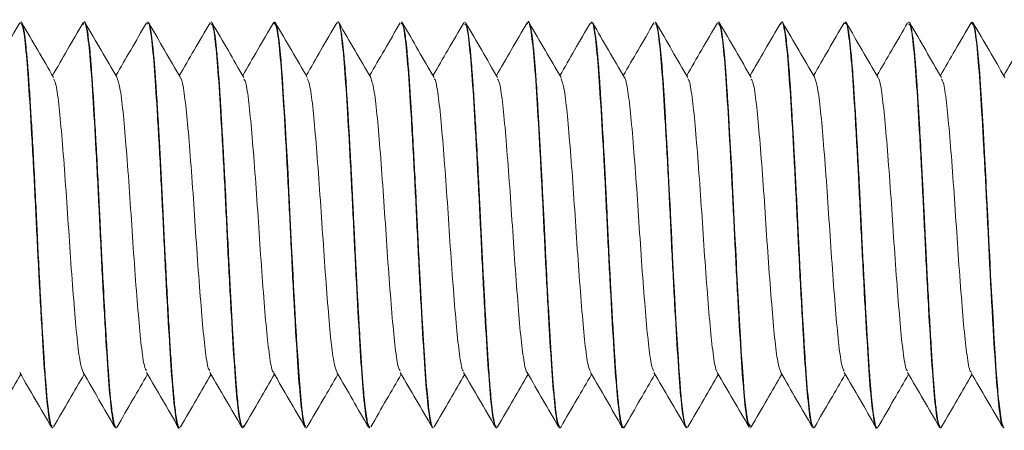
# Model space of a CAD drawing. Header units: millimetres. Extents: x 12 to 167, y -110 to -94.
# Tile 3 of 6: x 51 to 70, y -106 to -98. Entities that reach past the tile are written whole.
import ezdxf

# ---------------------------------------------------------------- set-up
doc = ezdxf.new("R2010")
doc.units = ezdxf.units.MM

msp = doc.modelspace()

# ---------------------------------------------------------------- linework, layer by layer
at = {"color": 7, "linetype": 'Continuous', "lineweight": 15}
for p, q in [((51.037, -97.798), (51.027, -97.798)), ((52.287, -97.798), (52.277, -97.798)), ((53.537, -97.798), (53.527, -97.798)), ((54.787, -97.798), (54.777, -97.798)), ((56.011, -97.832), (56.019, -97.802)), ((56.037, -97.798), (56.027, -97.798)), ((57.287, -97.798), (57.277, -97.798)), ((58.537, -97.798), (58.527, -97.798)), ((59.787, -97.798), (59.777, -97.798)), ((61.037, -97.798), (61.027, -97.798)), ((62.287, -97.798), (62.277, -97.798)), ((63.537, -97.798), (63.527, -97.798)), ((64.787, -97.798), (64.777, -97.798)), ((66.037, -97.798), (66.027, -97.798)), ((67.287, -97.798), (67.277, -97.798)), ((68.537, -97.798), (68.527, -97.798)), ((69.761, -97.83), (69.768, -97.802)), ((69.787, -97.798), (69.777, -97.798)), ((55.43, -105.751), (55.417, -105.797)), ((51.652, -105.798), (51.662, -105.798)), ((52.902, -105.798), (52.912, -105.798)), ((54.152, -105.798), (54.162, -105.798)), ((54.18, -105.776), (54.175, -105.789)), ((55.402, -105.798), (55.412, -105.798)), ((56.652, -105.798), (56.662, -105.798)), ((56.68, -105.777), (56.671, -105.794)), ((57.902, -105.798), (57.912, -105.798)), ((59.152, -105.798), (59.162, -105.798)), ((60.402, -105.798), (60.412, -105.798)), ((60.43, -105.773), (60.419, -105.796)), ((61.652, -105.798), (61.662, -105.798)), ((61.68, -105.779), (61.666, -105.797)), ((62.902, -105.798), (62.912, -105.798)), ((64.152, -105.798), (64.162, -105.798)), ((64.18, -105.778), (64.173, -105.792)), ((65.402, -105.798), (65.412, -105.798)), ((65.43, -105.779), (65.427, -105.787)), ((66.652, -105.798), (66.662, -105.798)), ((66.68, -105.779), (66.671, -105.794)), ((67.902, -105.798), (67.912, -105.798)), ((69.152, -105.798), (69.162, -105.798)), ((70.402, -105.798), (70.412, -105.798))]:
    msp.add_line(p, q, dxfattribs=at)
at = {"color": 7, "linetype": 'Continuous', "lineweight": 15, "flags": 128}
for points in [[(56.662, -105.794), (56.652, -105.793), (56.639, -105.769), (56.619, -105.702), (56.594, -105.567), (56.574, -105.418), (56.516, -104.779), (56.49, -104.381), (56.475, -104.152), (56.468, -104.027), (56.464, -103.961), (56.462, -103.928), (56.461, -103.911), (56.461, -103.907), (56.46, -103.905), (56.46, -103.904), (56.46, -103.903), (56.46, -103.903), (56.46, -103.903), (56.46, -103.903), (56.46, -103.903), (56.46, -103.903), (56.46, -103.902), (56.46, -103.899), (56.46, -103.893), (56.459, -103.876), (56.455, -103.812), (56.441, -103.567), (56.427, -103.31), (56.41, -102.999), (56.398, -102.786), (56.37, -102.224), (56.343, -101.672), (56.329, -101.386), (56.318, -101.152), (56.308, -100.965), (56.293, -100.662), (56.264, -100.139), (56.242, -99.751), (56.225, -99.474), (56.207, -99.188), (56.189, -98.91), (56.174, -98.701), (56.162, -98.557), (56.146, -98.374), (56.123, -98.164), (56.101, -98.003), (56.09, -97.941), (56.084, -97.911), (56.078, -97.885), (56.052, -97.81), (56.037, -97.806)], [(64.162, -105.794), (64.155, -105.796), (64.143, -105.78), (64.13, -105.744), (64.114, -105.681), (64.097, -105.586), (64.058, -105.273), (64.049, -105.182), (64.042, -105.107), (64.038, -105.051), (64.026, -104.912), (64.015, -104.763), (64.004, -104.604), (63.993, -104.436), (63.982, -104.259), (63.975, -104.151), (63.963, -103.952), (63.952, -103.764), (63.939, -103.529), (63.923, -103.243), (63.899, -102.802), (63.88, -102.421), (63.864, -102.108), (63.855, -101.918), (63.846, -101.728), (63.837, -101.538), (63.831, -101.403), (63.821, -101.212), (63.808, -100.964), (63.779, -100.4), (63.749, -99.866), (63.73, -99.556), (63.711, -99.248), (63.692, -98.947), (63.682, -98.814), (63.672, -98.676), (63.661, -98.537), (63.648, -98.398), (63.634, -98.264), (63.609, -98.058), (63.591, -97.945), (63.579, -97.891), (63.576, -97.878), (63.575, -97.875), (63.575, -97.874), (63.575, -97.873), (63.575, -97.873), (63.575, -97.873), (63.575, -97.873), (63.575, -97.873), (63.575, -97.873), (63.575, -97.873), (63.575, -97.873), (63.546, -97.803), (63.537, -97.805)], [(65.412, -105.766), (65.371, -105.71), (65.341, -105.544), (65.311, -105.299), (65.293, -105.11), (65.274, -104.878), (65.254, -104.601), (65.245, -104.458), (65.234, -104.295), (65.223, -104.11), (65.21, -103.901), (65.197, -103.668), (65.171, -103.216), (65.153, -102.872), (65.142, -102.653), (65.138, -102.592), (65.137, -102.573), (65.137, -102.567), (65.137, -102.565), (65.137, -102.564), (65.137, -102.564), (65.137, -102.563), (65.137, -102.563), (65.137, -102.563), (65.137, -102.563), (65.137, -102.563), (65.123, -102.28), (65.109, -101.993), (65.095, -101.706), (65.081, -101.42), (65.061, -101.022), (65.044, -100.693), (65.022, -100.288), (65.004, -99.954), (64.988, -99.678), (64.974, -99.456), (64.964, -99.283), (64.963, -99.268), (64.961, -99.242), (64.955, -99.156), (64.95, -99.076), (64.944, -98.978), (64.936, -98.866), (64.93, -98.776), (64.923, -98.685), (64.915, -98.595), (64.908, -98.505), (64.902, -98.436), (64.889, -98.313), (64.878, -98.21), (64.865, -98.099), (64.848, -97.989), (64.816, -97.842), (64.79, -97.799), (64.787, -97.801)], [(70.412, -105.794), (70.404, -105.795), (70.392, -105.778), (70.379, -105.741), (70.363, -105.677), (70.346, -105.579), (70.308, -105.268), (70.299, -105.177), (70.292, -105.1), (70.287, -105.04), (70.275, -104.9), (70.264, -104.75), (70.253, -104.59), (70.242, -104.422), (70.231, -104.244), (70.225, -104.138), (70.213, -103.94), (70.201, -103.751), (70.188, -103.514), (70.172, -103.225), (70.16, -102.999), (70.148, -102.786), (70.138, -102.587), (70.129, -102.405), (70.121, -102.239), (70.113, -102.09), (70.091, -101.626), (70.074, -101.281), (70.063, -101.055), (70.059, -100.986), (70.058, -100.96), (70.058, -100.951), (70.058, -100.948), (70.058, -100.947), (70.057, -100.946), (70.057, -100.946), (70.057, -100.946), (70.057, -100.946), (70.057, -100.946), (70.057, -100.946), (70.057, -100.946), (70.028, -100.383), (69.998, -99.85), (69.98, -99.55), (69.961, -99.242), (69.941, -98.935), (69.932, -98.802), (69.921, -98.665), (69.91, -98.526), (69.897, -98.389), (69.883, -98.256), (69.859, -98.057), (69.841, -97.946), (69.829, -97.89), (69.826, -97.877), (69.824, -97.872), (69.824, -97.87), (69.824, -97.87), (69.824, -97.87), (69.824, -97.87), (69.824, -97.87), (69.824, -97.87), (69.824, -97.87), (69.824, -97.87), (69.824, -97.87), (69.824, -97.87), (69.795, -97.802), (69.787, -97.805)]]:
    msp.add_lwpolyline(points, dxfattribs=at)
at = {"color": 7, "linetype": 'Continuous', "lineweight": 15}
for points, knots in [([(51.662, -105.795), (51.661, -105.796), (51.655, -105.802), (51.645, -105.784), (51.631, -105.75), (51.616, -105.691), (51.595, -105.583), (51.573, -105.416), (51.551, -105.203), (51.534, -105.011), (51.518, -104.812), (51.503, -104.591), (51.486, -104.323), (51.467, -104.012), (51.446, -103.662), (51.425, -103.282), (51.405, -102.911), (51.387, -102.568), (51.371, -102.249), (51.356, -101.933), (51.341, -101.615), (51.325, -101.297), (51.306, -100.911), (51.281, -100.433), (51.252, -99.906), (51.221, -99.41), (51.193, -98.952), (51.171, -98.663), (51.158, -98.508), (51.153, -98.453), (51.142, -98.338), (51.123, -98.157), (51.099, -97.98), (51.072, -97.855), (51.052, -97.796), (51.04, -97.804), (51.037, -97.807)], [0, 0, 0, 0, 0.0053554, 0.0289881, 0.0504483, 0.0745527, 0.1013009, 0.1451164, 0.1798098, 0.2053738, 0.2254635, 0.25579, 0.2822111, 0.3108805, 0.348155, 0.3793058, 0.4104566, 0.4416074, 0.463552, 0.4872548, 0.5172819, 0.5393792, 0.5635046, 0.6106791, 0.6574236, 0.7010505, 0.7502407, 0.8011208, 0.8069992, 0.8144023, 0.8245895, 0.8580832, 0.904708, 0.9396256, 0.9843486, 1, 1, 1, 1]), ([(52.261, -97.85), (52.267, -97.829), (52.293, -97.741), (52.339, -97.956), (52.402, -98.49), (52.459, -99.353), (52.522, -100.429), (52.582, -101.634), (52.64, -102.855), (52.704, -103.973), (52.761, -104.904), (52.823, -105.526), (52.87, -105.817), (52.896, -105.771), (52.902, -105.76)], [0, 0, 0, 0, 0.029465, 0.123363, 0.218338, 0.31122, 0.406085, 0.500241, 0.59358, 0.688686, 0.781736, 0.876258, 0.970868, 1, 1, 1, 1]), ([(52.93, -105.78), (52.929, -105.781), (52.923, -105.802), (52.91, -105.801), (52.894, -105.785), (52.877, -105.737), (52.856, -105.647), (52.832, -105.488), (52.81, -105.294), (52.793, -105.118), (52.777, -104.926), (52.761, -104.701), (52.744, -104.451), (52.729, -104.216), (52.714, -103.968), (52.689, -103.547), (52.66, -102.998), (52.631, -102.443), (52.613, -102.084), (52.6, -101.815), (52.583, -101.452), (52.558, -100.95), (52.527, -100.364), (52.495, -99.806), (52.466, -99.311), (52.439, -98.906), (52.417, -98.605), (52.394, -98.35), (52.371, -98.137), (52.347, -97.977), (52.327, -97.879), (52.31, -97.823), (52.296, -97.795), (52.289, -97.802), (52.287, -97.803)], [0, 0, 0, 0, 0.002151, 0.031673, 0.061194, 0.08086, 0.112833, 0.156311, 0.190302, 0.212707, 0.233322, 0.265844, 0.292495, 0.313189, 0.33621, 0.362754, 0.426478, 0.472769, 0.49393, 0.510103, 0.535148, 0.57807, 0.627425, 0.676211, 0.720926, 0.765638, 0.803239, 0.829457, 0.871276, 0.908961, 0.935859, 0.96251, 0.991732, 1, 1, 1, 1]), ([(54.162, -105.788), (54.157, -105.79), (54.147, -105.794), (54.132, -105.754), (54.115, -105.692), (54.096, -105.583), (54.07, -105.39), (54.044, -105.134), (54.02, -104.831), (53.998, -104.514), (53.972, -104.111), (53.942, -103.597), (53.911, -103.035), (53.882, -102.463), (53.86, -102.025), (53.845, -101.719), (53.837, -101.533), (53.828, -101.352), (53.817, -101.139), (53.8, -100.806), (53.778, -100.38), (53.755, -99.966), (53.736, -99.653), (53.72, -99.385), (53.703, -99.106), (53.681, -98.782), (53.654, -98.453), (53.615, -98.07), (53.574, -97.832), (53.546, -97.807), (53.537, -97.799)], [0, 0, 0, 0, 0.025614, 0.0480504, 0.0726908, 0.1063389, 0.1410702, 0.1946168, 0.2270293, 0.2588126, 0.3041595, 0.3510255, 0.4016634, 0.4485024, 0.4912062, 0.5064114, 0.5216163, 0.5356123, 0.5499699, 0.5729639, 0.6165825, 0.6559762, 0.6813917, 0.70325, 0.733615, 0.7675733, 0.8124664, 0.8613878, 0.9539704, 1, 1, 1, 1]), ([(55.412, -105.796), (55.409, -105.796), (55.401, -105.797), (55.39, -105.776), (55.379, -105.742), (55.364, -105.684), (55.344, -105.576), (55.32, -105.392), (55.295, -105.149), (55.271, -104.852), (55.249, -104.532), (55.229, -104.215), (55.209, -103.88), (55.184, -103.452), (55.161, -103.032), (55.143, -102.676), (55.123, -102.291), (55.1, -101.806), (55.079, -101.363), (55.063, -101.046), (55.054, -100.874), (55.044, -100.686), (55.031, -100.437), (55.014, -100.142), (54.998, -99.86), (54.985, -99.638), (54.974, -99.446), (54.963, -99.275), (54.947, -99.029), (54.93, -98.783), (54.913, -98.565), (54.894, -98.355), (54.868, -98.109), (54.839, -97.922), (54.814, -97.833), (54.799, -97.801), (54.79, -97.801), (54.787, -97.801)], [0, 0, 0, 0, 0.01444, 0.0372703, 0.0557292, 0.0708585, 0.1066712, 0.1498038, 0.1822422, 0.2231695, 0.2687495, 0.291133, 0.3214092, 0.3663343, 0.4066646, 0.428195, 0.4540356, 0.5003249, 0.5437705, 0.5598531, 0.5768645, 0.5857851, 0.6063369, 0.6390718, 0.6616993, 0.6820986, 0.7006258, 0.7172809, 0.7336511, 0.7779911, 0.8015543, 0.8185506, 0.8674348, 0.9247518, 0.9568115, 0.984088, 1, 1, 1, 1]), ([(57.277, -97.819), (57.279, -97.812), (57.302, -97.755), (57.345, -97.996), (57.407, -98.551), (57.464, -99.438), (57.527, -100.528), (57.587, -101.739), (57.646, -102.956), (57.709, -104.061), (57.766, -104.972), (57.828, -105.563), (57.874, -105.829), (57.898, -105.777), (57.902, -105.767)], [0, 0, 0, 0, 0.012608, 0.109188, 0.206491, 0.301761, 0.399179, 0.495489, 0.591475, 0.688982, 0.784314, 0.88145, 0.978292, 1, 1, 1, 1]), ([(57.912, -105.779), (57.91, -105.786), (57.902, -105.807), (57.891, -105.774), (57.878, -105.741), (57.867, -105.694), (57.852, -105.618), (57.831, -105.483), (57.808, -105.277), (57.784, -105.017), (57.76, -104.696), (57.739, -104.378), (57.723, -104.111), (57.71, -103.891), (57.692, -103.589), (57.673, -103.244), (57.655, -102.919), (57.642, -102.668), (57.632, -102.473), (57.622, -102.264), (57.607, -101.96), (57.591, -101.626), (57.576, -101.302), (57.562, -101.027), (57.545, -100.706), (57.526, -100.353), (57.509, -100.043), (57.493, -99.768), (57.477, -99.506), (57.46, -99.225), (57.442, -98.946), (57.424, -98.695), (57.407, -98.495), (57.392, -98.337), (57.376, -98.19), (57.358, -98.049), (57.34, -97.937), (57.323, -97.86), (57.306, -97.814), (57.294, -97.794), (57.287, -97.799), (57.287, -97.799)], [0, 0, 0, 0, 0.011871, 0.035391, 0.057317, 0.072864, 0.090333, 0.128381, 0.16839, 0.199544, 0.242019, 0.287588, 0.301947, 0.321766, 0.350981, 0.384655, 0.411539, 0.432757, 0.446238, 0.458896, 0.483256, 0.519175, 0.538555, 0.560754, 0.585773, 0.617223, 0.64919, 0.666909, 0.691879, 0.722903, 0.751339, 0.782385, 0.812536, 0.831385, 0.853583, 0.886361, 0.916314, 0.940646, 0.968356, 0.998101, 1, 1, 1, 1]), ([(59.162, -105.796), (59.161, -105.797), (59.154, -105.803), (59.143, -105.782), (59.126, -105.734), (59.106, -105.644), (59.083, -105.493), (59.048, -105.19), (59.019, -104.826), (58.993, -104.436), (58.979, -104.224), (58.962, -103.936), (58.938, -103.531), (58.913, -103.057), (58.888, -102.588), (58.867, -102.173), (58.848, -101.776), (58.831, -101.422), (58.817, -101.136), (58.8, -100.807), (58.775, -100.333), (58.744, -99.782), (58.717, -99.331), (58.696, -99.007), (58.679, -98.769), (58.663, -98.558), (58.643, -98.339), (58.619, -98.124), (58.591, -97.935), (58.565, -97.831), (58.546, -97.794), (58.538, -97.8), (58.537, -97.801)], [0, 0, 0, 0, 0.004544, 0.034942, 0.054907, 0.089073, 0.129457, 0.162419, 0.252322, 0.270511, 0.289701, 0.317782, 0.35475, 0.400596, 0.43944, 0.470169, 0.500682, 0.534235, 0.55471, 0.569773, 0.614243, 0.672565, 0.714981, 0.74528, 0.775679, 0.798084, 0.826403, 0.869845, 0.909362, 0.958336, 0.994989, 1, 1, 1, 1]), ([(60.412, -105.794), (60.408, -105.795), (60.398, -105.795), (60.375, -105.74), (60.348, -105.605), (60.319, -105.384), (60.295, -105.147), (60.274, -104.895), (60.254, -104.612), (60.236, -104.329), (60.22, -104.066), (60.204, -103.796), (60.184, -103.439), (60.158, -102.97), (60.131, -102.444), (60.109, -102.008), (60.095, -101.701), (60.086, -101.52), (60.077, -101.34), (60.067, -101.124), (60.046, -100.714), (60.017, -100.176), (59.987, -99.657), (59.965, -99.292), (59.949, -99.048), (59.933, -98.819), (59.912, -98.553), (59.887, -98.278), (59.859, -98.046), (59.834, -97.904), (59.81, -97.815), (59.795, -97.805), (59.787, -97.799)], [0, 0, 0, 0, 0.018293, 0.053551, 0.105933, 0.150393, 0.187188, 0.217532, 0.252006, 0.287429, 0.307492, 0.330003, 0.363847, 0.403574, 0.449596, 0.492587, 0.507788, 0.522989, 0.535696, 0.551058, 0.574955, 0.635525, 0.686097, 0.716148, 0.743252, 0.763906, 0.794219, 0.842521, 0.884735, 0.92706, 0.959661, 1, 1, 1, 1]), ([(61.011, -97.842), (61.015, -97.826), (61.04, -97.733), (61.083, -97.923), (61.146, -98.419), (61.203, -99.256), (61.265, -100.314), (61.327, -101.511), (61.384, -102.735), (61.448, -103.868), (61.505, -104.822), (61.566, -105.479), (61.617, -105.802), (61.644, -105.765), (61.652, -105.755)], [0, 0, 0, 0, 0.020212, 0.113782, 0.208849, 0.301797, 0.396492, 0.490917, 0.584039, 0.679156, 0.772397, 0.866671, 0.961472, 1, 1, 1, 1]), ([(61.662, -105.796), (61.659, -105.796), (61.651, -105.796), (61.639, -105.774), (61.628, -105.739), (61.613, -105.68), (61.593, -105.567), (61.569, -105.38), (61.545, -105.139), (61.52, -104.845), (61.5, -104.548), (61.485, -104.301), (61.477, -104.175), (61.469, -104.049), (61.46, -103.898), (61.443, -103.607), (61.42, -103.203), (61.396, -102.743), (61.372, -102.27), (61.349, -101.785), (61.325, -101.299), (61.302, -100.842), (61.278, -100.392), (61.253, -99.928), (61.227, -99.502), (61.202, -99.095), (61.177, -98.733), (61.149, -98.392), (61.117, -98.104), (61.086, -97.911), (61.059, -97.811), (61.044, -97.806), (61.037, -97.804)], [0, 0, 0, 0, 0.015907, 0.038735, 0.055923, 0.072168, 0.109375, 0.151819, 0.183671, 0.223713, 0.269431, 0.284701, 0.300748, 0.307235, 0.321497, 0.344183, 0.387514, 0.426959, 0.458547, 0.502211, 0.542518, 0.574714, 0.613105, 0.654455, 0.695953, 0.731945, 0.778427, 0.81979, 0.869778, 0.924548, 0.965943, 1, 1, 1, 1]), ([(62.277, -97.829), (62.281, -97.82), (62.305, -97.766), (62.35, -98.03), (62.412, -98.617), (62.469, -99.525), (62.533, -100.629), (62.591, -101.845), (62.651, -103.056), (62.714, -104.148), (62.771, -105.038), (62.834, -105.597), (62.877, -105.84), (62.899, -105.784), (62.902, -105.776)], [0, 0, 0, 0, 0.020723, 0.117539, 0.214695, 0.310018, 0.407518, 0.503537, 0.599812, 0.697243, 0.792517, 0.889804, 0.986414, 1, 1, 1, 1]), ([(62.912, -105.797), (62.91, -105.797), (62.904, -105.797), (62.894, -105.783), (62.885, -105.76), (62.875, -105.727), (62.865, -105.686), (62.853, -105.622), (62.839, -105.534), (62.823, -105.411), (62.806, -105.258), (62.791, -105.092), (62.777, -104.928), (62.761, -104.712), (62.743, -104.448), (62.725, -104.145), (62.709, -103.877), (62.694, -103.624), (62.679, -103.357), (62.664, -103.082), (62.651, -102.827), (62.638, -102.579), (62.625, -102.321), (62.609, -102.007), (62.595, -101.698), (62.581, -101.404), (62.567, -101.131), (62.552, -100.83), (62.528, -100.378), (62.506, -99.986), (62.488, -99.678), (62.481, -99.564), (62.473, -99.437), (62.464, -99.29), (62.453, -99.115), (62.442, -98.949), (62.431, -98.792), (62.421, -98.666), (62.411, -98.544), (62.401, -98.432), (62.389, -98.307), (62.376, -98.184), (62.358, -98.046), (62.338, -97.926), (62.319, -97.848), (62.302, -97.804), (62.292, -97.804), (62.287, -97.804)], [0, 0, 0, 0, 0.011155, 0.029625, 0.048096, 0.05793, 0.076779, 0.094354, 0.115935, 0.141521, 0.168922, 0.193508, 0.21528, 0.234237, 0.272798, 0.303363, 0.325927, 0.349335, 0.372742, 0.39615, 0.419558, 0.436158, 0.456996, 0.482071, 0.511382, 0.530604, 0.552442, 0.576895, 0.603962, 0.664805, 0.678811, 0.689666, 0.697368, 0.715645, 0.733921, 0.752197, 0.770473, 0.788748, 0.799596, 0.818757, 0.836151, 0.857239, 0.882021, 0.918934, 0.949918, 0.974971, 1, 1, 1, 1]), ([(66.011, -97.849), (66.017, -97.829), (66.043, -97.739), (66.088, -97.951), (66.151, -98.48), (66.208, -99.338), (66.271, -100.412), (66.331, -101.616), (66.389, -102.837), (66.453, -103.958), (66.51, -104.892), (66.572, -105.519), (66.62, -105.815), (66.646, -105.77), (66.652, -105.759)], [0, 0, 0, 0, 0.028106, 0.121956, 0.216947, 0.309834, 0.404677, 0.498875, 0.592177, 0.687288, 0.780361, 0.874849, 0.969489, 1, 1, 1, 1]), ([(66.662, -105.796), (66.66, -105.797), (66.654, -105.799), (66.642, -105.78), (66.627, -105.737), (66.612, -105.673), (66.599, -105.601), (66.57, -105.405), (66.542, -105.115), (66.515, -104.764), (66.504, -104.603), (66.492, -104.433), (66.481, -104.254), (66.474, -104.127), (66.47, -104.055), (66.468, -104.031), (66.463, -103.947), (66.454, -103.801), (66.442, -103.584), (66.427, -103.323), (66.405, -102.924), (66.38, -102.432), (66.343, -101.663), (66.312, -101.021), (66.284, -100.504), (66.272, -100.284), (66.26, -100.069), (66.248, -99.859), (66.238, -99.69), (66.229, -99.526), (66.22, -99.388), (66.211, -99.238), (66.202, -99.098), (66.192, -98.944), (66.179, -98.768), (66.164, -98.569), (66.144, -98.352), (66.117, -98.107), (66.087, -97.911), (66.062, -97.825), (66.046, -97.8), (66.04, -97.8), (66.037, -97.799)], [0, 0, 0, 0, 0.0077066, 0.0305815, 0.0625301, 0.0796837, 0.1000868, 0.1237388, 0.2157874, 0.2342581, 0.2527286, 0.2711987, 0.2896685, 0.3081381, 0.3088754, 0.3102946, 0.3151785, 0.3331265, 0.3511521, 0.374024, 0.4017409, 0.4527305, 0.4941393, 0.5858895, 0.6046267, 0.6233639, 0.6421013, 0.6608387, 0.6795761, 0.6891525, 0.7076207, 0.7201904, 0.7349832, 0.7519987, 0.7712368, 0.7966823, 0.8276545, 0.8641511, 0.9224809, 0.9683969, 0.9867014, 1, 1, 1, 1]), ([(67.93, -105.773), (67.925, -105.783), (67.901, -105.832), (67.874, -105.744), (67.847, -105.584), (67.835, -105.501), (67.823, -105.406), (67.811, -105.297), (67.801, -105.197), (67.791, -105.091), (67.783, -104.993), (67.774, -104.873), (67.764, -104.751), (67.754, -104.601), (67.742, -104.411), (67.726, -104.164), (67.706, -103.84), (67.684, -103.441), (67.661, -103.018), (67.641, -102.639), (67.625, -102.33), (67.611, -102.047), (67.598, -101.764), (67.584, -101.471), (67.567, -101.138), (67.55, -100.792), (67.53, -100.418), (67.511, -100.083), (67.493, -99.771), (67.478, -99.511), (67.464, -99.292), (67.448, -99.043), (67.431, -98.788), (67.412, -98.55), (67.381, -98.212), (67.349, -97.968), (67.317, -97.84), (67.3, -97.802), (67.291, -97.801), (67.287, -97.801)], [0, 0, 0, 0, 0.023361, 0.112482, 0.130679, 0.148877, 0.167075, 0.185272, 0.20347, 0.212474, 0.23031, 0.242542, 0.256982, 0.27363, 0.292485, 0.317165, 0.347248, 0.382735, 0.421587, 0.451816, 0.473414, 0.494291, 0.517732, 0.539133, 0.562201, 0.595456, 0.621191, 0.65299, 0.679535, 0.703396, 0.724573, 0.743064, 0.779542, 0.809255, 0.832201, 0.92275, 0.952432, 0.982326, 1, 1, 1, 1]), ([(69.18, -105.78), (69.179, -105.782), (69.174, -105.793), (69.165, -105.799), (69.154, -105.798), (69.143, -105.782), (69.134, -105.757), (69.124, -105.724), (69.114, -105.683), (69.102, -105.618), (69.088, -105.528), (69.072, -105.403), (69.055, -105.249), (69.04, -105.082), (69.026, -104.917), (69.011, -104.703), (68.993, -104.442), (68.974, -104.14), (68.958, -103.866), (68.943, -103.607), (68.928, -103.34), (68.913, -103.064), (68.9, -102.813), (68.887, -102.569), (68.875, -102.315), (68.859, -101.997), (68.844, -101.684), (68.83, -101.386), (68.816, -101.114), (68.801, -100.813), (68.777, -100.364), (68.755, -99.975), (68.737, -99.669), (68.73, -99.552), (68.722, -99.424), (68.713, -99.275), (68.702, -99.101), (68.691, -98.936), (68.68, -98.78), (68.67, -98.655), (68.661, -98.534), (68.651, -98.424), (68.638, -98.3), (68.625, -98.177), (68.607, -98.04), (68.587, -97.922), (68.568, -97.845), (68.551, -97.802), (68.542, -97.806), (68.537, -97.807)], [0, 0, 0, 0, 0.005077, 0.023017, 0.040956, 0.058896, 0.076834, 0.08597, 0.104142, 0.12128, 0.142433, 0.167601, 0.194104, 0.217942, 0.239113, 0.257616, 0.293752, 0.323453, 0.346715, 0.369451, 0.392188, 0.414925, 0.437663, 0.452896, 0.472833, 0.497473, 0.526814, 0.545405, 0.566597, 0.59039, 0.616785, 0.675108, 0.688795, 0.699592, 0.707499, 0.72525, 0.743001, 0.760752, 0.778502, 0.796252, 0.806541, 0.825075, 0.842013, 0.862613, 0.886877, 0.922556, 0.95264, 0.977126, 1, 1, 1, 1]), ([(51.012, -97.811), (50.908, -97.991), (50.706, -98.338), (50.504, -98.686), (50.407, -98.854)], [0, 0, 0, 0, 0.517515, 1, 1, 1, 1]), ([(51.027, -97.829), (51.042, -97.838), (51.077, -97.858), (51.136, -98.318), (51.193, -99.091), (51.254, -100.121), (51.317, -101.3), (51.374, -102.529), (51.437, -103.685), (51.496, -104.676), (51.555, -105.39), (51.61, -105.774), (51.641, -105.76), (51.652, -105.755)], [0, 0, 0, 0, 0.074513, 0.172053, 0.267643, 0.364347, 0.461542, 0.556816, 0.654265, 0.750375, 0.846513, 0.943955, 1, 1, 1, 1]), ([(51.68, -98.894), (51.576, -98.714), (51.367, -98.355), (51.159, -97.995), (51.055, -97.816)], [0, 0, 0, 0, 0.499762, 1, 1, 1, 1]), ([(52.262, -97.811), (52.158, -97.991), (51.956, -98.338), (51.754, -98.686), (51.657, -98.854)], [0, 0, 0, 0, 0.517515, 1, 1, 1, 1]), ([(52.93, -98.894), (52.826, -98.714), (52.617, -98.355), (52.409, -97.995), (52.305, -97.816)], [0, 0, 0, 0, 0.499761, 1, 1, 1, 1]), ([(53.512, -97.811), (53.408, -97.991), (53.206, -98.338), (53.004, -98.686), (52.907, -98.854)], [0, 0, 0, 0, 0.517517, 1, 1, 1, 1]), ([(53.527, -97.837), (53.533, -97.826), (53.559, -97.781), (53.607, -98.073), (53.668, -98.696), (53.725, -99.628), (53.789, -100.747), (53.847, -101.968), (53.907, -103.173), (53.97, -104.248), (54.027, -105.112), (54.09, -105.632), (54.13, -105.853), (54.151, -105.793), (54.152, -105.791)], [0, 0, 0, 0, 0.030302, 0.12735, 0.224287, 0.319732, 0.417281, 0.513004, 0.60959, 0.706883, 0.80215, 0.899568, 0.995861, 1, 1, 1, 1]), ([(54.18, -98.894), (54.076, -98.714), (53.867, -98.355), (53.659, -97.995), (53.555, -97.816)], [0, 0, 0, 0, 0.499762, 1, 1, 1, 1]), ([(54.762, -97.811), (54.658, -97.991), (54.456, -98.338), (54.254, -98.686), (54.157, -98.854)], [0, 0, 0, 0, 0.517515, 1, 1, 1, 1]), ([(54.777, -97.842), (54.788, -97.837), (54.819, -97.824), (54.874, -98.209), (54.933, -98.924), (54.992, -99.916), (55.056, -101.074), (55.112, -102.302), (55.175, -103.481), (55.236, -104.51), (55.293, -105.281), (55.352, -105.739), (55.387, -105.759), (55.402, -105.767)], [0, 0, 0, 0, 0.0564723, 0.1539181, 0.2500406, 0.3461657, 0.4436108, 0.5388813, 0.636084, 0.7327762, 0.8283762, 0.9259153, 1, 1, 1, 1]), ([(55.43, -98.894), (55.326, -98.714), (55.117, -98.355), (54.909, -97.995), (54.805, -97.816)], [0, 0, 0, 0, 0.499762, 1, 1, 1, 1]), ([(56.012, -97.811), (55.908, -97.991), (55.706, -98.338), (55.504, -98.686), (55.407, -98.854)], [0, 0, 0, 0, 0.517515, 1, 1, 1, 1]), ([(56.027, -97.819), (56.044, -97.837), (56.08, -97.876), (56.141, -98.372), (56.198, -99.171), (56.26, -100.217), (56.322, -101.405), (56.379, -102.632), (56.442, -103.777), (56.501, -104.75), (56.561, -105.436), (56.613, -105.788), (56.642, -105.762), (56.652, -105.754)], [0, 0, 0, 0, 0.082825, 0.180359, 0.275788, 0.372713, 0.469745, 0.565106, 0.66262, 0.758461, 0.854886, 0.952234, 1, 1, 1, 1]), ([(56.68, -98.894), (56.576, -98.714), (56.367, -98.355), (56.159, -97.995), (56.055, -97.816)], [0, 0, 0, 0, 0.499761, 1, 1, 1, 1]), ([(57.262, -97.811), (57.158, -97.991), (56.956, -98.338), (56.754, -98.686), (56.657, -98.854)], [0, 0, 0, 0, 0.517517, 1, 1, 1, 1]), ([(57.93, -98.894), (57.826, -98.714), (57.617, -98.355), (57.409, -97.995), (57.305, -97.816)], [0, 0, 0, 0, 0.4997618, 1, 1, 1, 1]), ([(58.512, -97.811), (58.408, -97.991), (58.206, -98.338), (58.004, -98.686), (57.907, -98.854)], [0, 0, 0, 0, 0.517516, 1, 1, 1, 1]), ([(58.527, -97.841), (58.535, -97.831), (58.562, -97.794), (58.612, -98.113), (58.673, -98.766), (58.731, -99.718), (58.794, -100.849), (58.852, -102.073), (58.913, -103.27), (58.975, -104.334), (59.032, -105.161), (59.095, -105.701), (59.133, -105.762), (59.152, -105.791)], [0, 0, 0, 0, 0.0385172, 0.135724, 0.2324368, 0.3280389, 0.4255889, 0.5211116, 0.6179247, 0.7150615, 0.8103753, 0.9078657, 1, 1, 1, 1]), ([(59.18, -98.894), (59.076, -98.714), (58.867, -98.355), (58.659, -97.995), (58.555, -97.816)], [0, 0, 0, 0, 0.499762, 1, 1, 1, 1]), ([(59.762, -97.811), (59.658, -97.991), (59.456, -98.338), (59.254, -98.686), (59.157, -98.854)], [0, 0, 0, 0, 0.5175155, 1, 1, 1, 1]), ([(59.777, -97.837), (59.79, -97.838), (59.823, -97.839), (59.879, -98.258), (59.938, -99), (59.998, -100.01), (60.061, -101.178), (60.118, -102.406), (60.18, -103.576), (60.24, -104.588), (60.299, -105.333), (60.356, -105.756), (60.389, -105.759), (60.402, -105.76)], [0, 0, 0, 0, 0.064771, 0.162278, 0.258124, 0.354533, 0.451881, 0.547121, 0.644455, 0.740896, 0.836713, 0.934225, 1, 1, 1, 1]), ([(60.43, -98.894), (60.326, -98.714), (60.117, -98.355), (59.909, -97.995), (59.805, -97.816)], [0, 0, 0, 0, 0.4997618, 1, 1, 1, 1]), ([(61.012, -97.811), (60.908, -97.991), (60.706, -98.338), (60.504, -98.686), (60.407, -98.854)], [0, 0, 0, 0, 0.517515, 1, 1, 1, 1]), ([(61.68, -98.894), (61.576, -98.714), (61.367, -98.355), (61.159, -97.995), (61.055, -97.816)], [0, 0, 0, 0, 0.4997618, 1, 1, 1, 1]), ([(62.262, -97.811), (62.158, -97.991), (61.956, -98.338), (61.754, -98.686), (61.657, -98.854)], [0, 0, 0, 0, 0.517516, 1, 1, 1, 1]), ([(62.93, -98.894), (62.826, -98.714), (62.617, -98.355), (62.409, -97.995), (62.305, -97.816)], [0, 0, 0, 0, 0.499762, 1, 1, 1, 1]), ([(63.512, -97.811), (63.408, -97.991), (63.206, -98.338), (63.004, -98.686), (62.907, -98.854)], [0, 0, 0, 0, 0.5175155, 1, 1, 1, 1]), ([(63.527, -97.843), (63.536, -97.834), (63.565, -97.807), (63.618, -98.156), (63.678, -98.838), (63.736, -99.808), (63.8, -100.952), (63.857, -102.179), (63.918, -103.368), (63.98, -104.416), (64.037, -105.218), (64.098, -105.719), (64.135, -105.76), (64.152, -105.779)], [0, 0, 0, 0, 0.046767, 0.144101, 0.240559, 0.336371, 0.433891, 0.529266, 0.626276, 0.723225, 0.818639, 0.91617, 1, 1, 1, 1]), ([(64.18, -98.894), (64.076, -98.714), (63.867, -98.355), (63.659, -97.995), (63.555, -97.816)], [0, 0, 0, 0, 0.4997618, 1, 1, 1, 1]), ([(64.762, -97.811), (64.658, -97.991), (64.456, -98.338), (64.254, -98.686), (64.157, -98.854)], [0, 0, 0, 0, 0.517515, 1, 1, 1, 1]), ([(64.777, -97.831), (64.792, -97.838), (64.826, -97.856), (64.885, -98.309), (64.943, -99.078), (65.003, -100.105), (65.066, -101.282), (65.123, -102.511), (65.186, -103.669), (65.245, -104.663), (65.304, -105.382), (65.359, -105.771), (65.39, -105.76), (65.402, -105.756)], [0, 0, 0, 0, 0.0730797, 0.1706172, 0.2662406, 0.362904, 0.4601242, 0.5553882, 0.6528232, 0.748984, 0.8450703, 0.9425252, 1, 1, 1, 1]), ([(65.43, -98.894), (65.326, -98.714), (65.117, -98.355), (64.909, -97.995), (64.805, -97.816)], [0, 0, 0, 0, 0.4997618, 1, 1, 1, 1]), ([(66.012, -97.811), (65.908, -97.991), (65.706, -98.338), (65.504, -98.686), (65.407, -98.854)], [0, 0, 0, 0, 0.517516, 1, 1, 1, 1]), ([(66.68, -98.894), (66.576, -98.714), (66.367, -98.355), (66.159, -97.995), (66.055, -97.816)], [0, 0, 0, 0, 0.499762, 1, 1, 1, 1]), ([(67.262, -97.811), (67.158, -97.991), (66.956, -98.338), (66.754, -98.686), (66.657, -98.854)], [0, 0, 0, 0, 0.5175155, 1, 1, 1, 1]), ([(67.277, -97.836), (67.283, -97.825), (67.308, -97.778), (67.356, -98.067), (67.417, -98.684), (67.475, -99.613), (67.538, -100.73), (67.596, -101.95), (67.657, -103.156), (67.719, -104.233), (67.776, -105.102), (67.839, -105.627), (67.88, -105.851), (67.901, -105.792), (67.902, -105.789)], [0, 0, 0, 0, 0.028889, 0.125906, 0.222879, 0.318302, 0.415846, 0.511609, 0.608152, 0.705468, 0.800732, 0.898134, 0.994477, 1, 1, 1, 1]), ([(67.93, -98.894), (67.826, -98.714), (67.617, -98.355), (67.409, -97.995), (67.305, -97.816)], [0, 0, 0, 0, 0.4997618, 1, 1, 1, 1]), ([(68.512, -97.811), (68.408, -97.991), (68.206, -98.338), (68.004, -98.686), (67.907, -98.854)], [0, 0, 0, 0, 0.517515, 1, 1, 1, 1]), ([(68.527, -97.842), (68.538, -97.837), (68.569, -97.822), (68.623, -98.201), (68.682, -98.911), (68.742, -99.9), (68.805, -101.056), (68.862, -102.284), (68.924, -103.464), (68.985, -104.496), (69.043, -105.272), (69.102, -105.736), (69.137, -105.759), (69.152, -105.769)], [0, 0, 0, 0, 0.055043, 0.152475, 0.248649, 0.344724, 0.442182, 0.537464, 0.634641, 0.731373, 0.826941, 0.924482, 1, 1, 1, 1]), ([(69.18, -98.894), (69.076, -98.714), (68.867, -98.355), (68.659, -97.995), (68.555, -97.816)], [0, 0, 0, 0, 0.4997618, 1, 1, 1, 1]), ([(69.762, -97.811), (69.658, -97.991), (69.456, -98.338), (69.254, -98.686), (69.157, -98.854)], [0, 0, 0, 0, 0.5175155, 1, 1, 1, 1]), ([(69.777, -97.821), (69.794, -97.837), (69.83, -97.873), (69.89, -98.363), (69.947, -99.157), (70.009, -100.201), (70.071, -101.387), (70.128, -102.614), (70.191, -103.762), (70.25, -104.738), (70.31, -105.428), (70.363, -105.786), (70.392, -105.762), (70.402, -105.754)], [0, 0, 0, 0, 0.081392, 0.178929, 0.274382, 0.371271, 0.468333, 0.563675, 0.661181, 0.757064, 0.853442, 0.950808, 1, 1, 1, 1]), ([(70.43, -98.894), (70.326, -98.714), (70.117, -98.355), (69.909, -97.995), (69.805, -97.816)], [0, 0, 0, 0, 0.499762, 1, 1, 1, 1]), ([(71.012, -97.811), (70.908, -97.991), (70.706, -98.338), (70.504, -98.686), (70.407, -98.854)], [0, 0, 0, 0, 0.5175155, 1, 1, 1, 1]), ([(51.681, -98.924), (51.694, -98.946), (51.726, -99.002), (51.782, -99.388), (51.839, -100.007), (51.902, -100.797), (51.962, -101.678), (52.02, -102.571), (52.084, -103.391), (52.141, -104.064), (52.202, -104.544), (52.242, -104.651), (52.261, -104.703)], [0, 0, 0, 0, 0.067415, 0.172401, 0.275064, 0.379928, 0.484005, 0.587175, 0.692307, 0.795156, 0.899639, 1, 1, 1, 1]), ([(52.93, -98.903), (52.949, -98.954), (52.988, -99.06), (53.048, -99.536), (53.105, -100.209), (53.169, -101.03), (53.227, -101.923), (53.287, -102.803), (53.35, -103.593), (53.407, -104.212), (53.464, -104.6), (53.497, -104.657), (53.511, -104.679)], [0, 0, 0, 0, 0.096367, 0.200842, 0.303701, 0.408837, 0.511997, 0.616091, 0.72095, 0.823617, 0.928612, 1, 1, 1, 1]), ([(54.181, -98.914), (54.184, -98.914), (54.207, -98.916), (54.254, -99.18), (54.313, -99.694), (54.372, -100.422), (54.436, -101.268), (54.492, -102.167), (54.555, -103.029), (54.616, -103.783), (54.673, -104.342), (54.725, -104.652), (54.753, -104.67), (54.761, -104.676)], [0, 0, 0, 0, 0.019238, 0.124378, 0.228084, 0.331792, 0.436931, 0.539714, 0.64459, 0.748914, 0.852053, 0.957294, 1, 1, 1, 1]), ([(55.431, -98.926), (55.44, -98.936), (55.469, -98.965), (55.521, -99.297), (55.578, -99.875), (55.64, -100.642), (55.702, -101.511), (55.759, -102.409), (55.822, -103.245), (55.881, -103.96), (55.941, -104.452), (55.986, -104.698), (56.008, -104.692), (56.011, -104.692)], [0, 0, 0, 0, 0.047774, 0.153003, 0.255953, 0.360523, 0.465208, 0.568083, 0.673291, 0.776686, 0.880714, 0.985742, 1, 1, 1, 1]), ([(56.681, -98.919), (56.695, -98.949), (56.73, -99.02), (56.787, -99.433), (56.844, -100.069), (56.907, -100.87), (56.967, -101.755), (57.026, -102.645), (57.089, -103.456), (57.146, -104.112), (57.206, -104.562), (57.244, -104.652), (57.261, -104.693)], [0, 0, 0, 0, 0.07652, 0.181387, 0.284054, 0.389047, 0.492839, 0.596281, 0.70137, 0.804104, 0.90879, 1, 1, 1, 1]), ([(57.93, -98.894), (57.951, -98.956), (57.992, -99.08), (58.053, -99.586), (58.111, -100.275), (58.174, -101.105), (58.232, -102), (58.293, -102.875), (58.355, -103.654), (58.412, -104.255), (58.467, -104.617), (58.499, -104.66), (58.511, -104.676)], [0, 0, 0, 0, 0.104817, 0.209132, 0.312245, 0.417467, 0.520493, 0.624917, 0.729692, 0.832492, 0.93765, 1, 1, 1, 1]), ([(59.181, -98.92), (59.186, -98.922), (59.211, -98.931), (59.26, -99.215), (59.318, -99.75), (59.378, -100.491), (59.441, -101.344), (59.498, -102.243), (59.56, -103.098), (59.62, -103.84), (59.679, -104.379), (59.728, -104.667), (59.754, -104.676), (59.761, -104.679)], [0, 0, 0, 0, 0.028202, 0.133411, 0.23682, 0.340839, 0.445875, 0.548628, 0.653649, 0.757703, 0.86108, 0.966295, 1, 1, 1, 1]), ([(60.431, -98.926), (60.442, -98.941), (60.472, -98.982), (60.526, -99.338), (60.583, -99.935), (60.645, -100.713), (60.707, -101.588), (60.764, -102.484), (60.828, -103.312), (60.885, -104.013), (60.946, -104.482), (60.989, -104.711), (61.01, -104.701), (61.011, -104.701)], [0, 0, 0, 0, 0.056825, 0.162004, 0.264828, 0.369593, 0.474058, 0.577076, 0.68231, 0.78546, 0.889757, 0.99464, 1, 1, 1, 1]), ([(61.68, -98.913), (61.697, -98.952), (61.734, -99.038), (61.792, -99.479), (61.849, -100.133), (61.913, -100.943), (61.971, -101.832), (62.031, -102.718), (62.094, -103.52), (62.151, -104.159), (62.209, -104.58), (62.245, -104.653), (62.261, -104.686)], [0, 0, 0, 0, 0.085646, 0.190355, 0.29308, 0.398162, 0.501641, 0.605397, 0.710403, 0.813075, 0.917926, 1, 1, 1, 1]), ([(62.93, -98.904), (62.932, -98.904), (62.953, -98.899), (62.998, -99.143), (63.058, -99.63), (63.116, -100.343), (63.18, -101.179), (63.237, -102.077), (63.298, -102.946), (63.36, -103.714), (63.417, -104.296), (63.471, -104.633), (63.501, -104.664), (63.511, -104.675)], [0, 0, 0, 0, 0.00877, 0.11378, 0.217841, 0.321201, 0.426413, 0.5293, 0.633959, 0.738552, 0.841482, 0.946705, 1, 1, 1, 1]), ([(64.181, -98.924), (64.188, -98.929), (64.214, -98.947), (64.265, -99.251), (64.323, -99.807), (64.383, -100.56), (64.446, -101.421), (64.503, -102.32), (64.566, -103.166), (64.625, -103.896), (64.684, -104.414), (64.732, -104.681), (64.756, -104.683), (64.761, -104.683)], [0, 0, 0, 0, 0.037195, 0.142435, 0.245602, 0.349895, 0.454791, 0.557568, 0.662698, 0.766447, 0.870115, 0.975265, 1, 1, 1, 1]), ([(65.431, -98.924), (65.443, -98.945), (65.476, -98.999), (65.531, -99.381), (65.588, -99.996), (65.651, -100.785), (65.711, -101.665), (65.769, -102.558), (65.833, -103.38), (65.89, -104.055), (65.951, -104.541), (65.992, -104.65), (66.011, -104.705)], [0, 0, 0, 0, 0.065847, 0.17085, 0.273517, 0.378355, 0.482478, 0.585606, 0.690742, 0.793616, 0.89806, 1, 1, 1, 1]), ([(66.68, -98.904), (66.699, -98.953), (66.737, -99.056), (66.797, -99.528), (66.855, -100.198), (66.918, -101.017), (66.976, -101.909), (67.037, -102.791), (67.099, -103.582), (67.156, -104.204), (67.213, -104.597), (67.247, -104.656), (67.261, -104.68)], [0, 0, 0, 0, 0.094789, 0.199302, 0.302136, 0.407268, 0.51047, 0.614518, 0.719402, 0.822065, 0.927042, 1, 1, 1, 1]), ([(67.931, -98.912), (67.934, -98.913), (67.957, -98.914), (68.003, -99.175), (68.062, -99.684), (68.122, -100.411), (68.185, -101.255), (68.242, -102.154), (68.304, -103.017), (68.365, -103.773), (68.422, -104.335), (68.474, -104.649), (68.502, -104.669), (68.511, -104.675)], [0, 0, 0, 0, 0.017696, 0.12282, 0.226581, 0.330233, 0.435386, 0.53818, 0.643027, 0.747393, 0.850497, 0.955739, 1, 1, 1, 1]), ([(69.181, -98.926), (69.19, -98.935), (69.218, -98.963), (69.27, -99.29), (69.327, -99.865), (69.389, -100.63), (69.451, -101.498), (69.508, -102.395), (69.571, -103.234), (69.63, -103.95), (69.69, -104.446), (69.735, -104.695), (69.758, -104.691), (69.761, -104.69)], [0, 0, 0, 0, 0.046216, 0.15145, 0.254427, 0.358959, 0.463678, 0.566534, 0.671734, 0.775177, 0.879155, 0.984204, 1, 1, 1, 1]), ([(50.43, -105.781), (50.534, -105.601), (50.735, -105.255), (50.935, -104.909), (51.032, -104.743)], [0, 0, 0, 0, 0.519657, 1, 1, 1, 1]), ([(51.011, -104.707), (51.115, -104.887), (51.324, -105.246), (51.533, -105.606), (51.637, -105.786)], [0, 0, 0, 0, 0.499755, 1, 1, 1, 1]), ([(51.68, -105.781), (51.784, -105.601), (51.985, -105.255), (52.185, -104.909), (52.282, -104.743)], [0, 0, 0, 0, 0.519657, 1, 1, 1, 1]), ([(52.261, -104.707), (52.365, -104.887), (52.574, -105.246), (52.783, -105.606), (52.887, -105.786)], [0, 0, 0, 0, 0.499753, 1, 1, 1, 1]), ([(52.93, -105.781), (53.034, -105.601), (53.235, -105.255), (53.435, -104.909), (53.532, -104.743)], [0, 0, 0, 0, 0.519657, 1, 1, 1, 1]), ([(53.511, -104.707), (53.615, -104.887), (53.824, -105.246), (54.033, -105.606), (54.137, -105.786)], [0, 0, 0, 0, 0.499755, 1, 1, 1, 1]), ([(54.18, -105.781), (54.284, -105.601), (54.485, -105.255), (54.685, -104.909), (54.782, -104.743)], [0, 0, 0, 0, 0.519657, 1, 1, 1, 1]), ([(54.761, -104.707), (54.865, -104.887), (55.074, -105.246), (55.283, -105.606), (55.387, -105.786)], [0, 0, 0, 0, 0.499755, 1, 1, 1, 1]), ([(55.43, -105.781), (55.534, -105.601), (55.735, -105.255), (55.935, -104.909), (56.032, -104.743)], [0, 0, 0, 0, 0.519657, 1, 1, 1, 1]), ([(56.011, -104.707), (56.115, -104.887), (56.324, -105.246), (56.533, -105.606), (56.637, -105.786)], [0, 0, 0, 0, 0.499753, 1, 1, 1, 1]), ([(56.68, -105.781), (56.784, -105.601), (56.985, -105.255), (57.185, -104.909), (57.282, -104.743)], [0, 0, 0, 0, 0.519657, 1, 1, 1, 1]), ([(57.261, -104.707), (57.365, -104.887), (57.574, -105.246), (57.783, -105.606), (57.887, -105.786)], [0, 0, 0, 0, 0.499755, 1, 1, 1, 1]), ([(57.93, -105.781), (58.034, -105.601), (58.235, -105.255), (58.435, -104.909), (58.532, -104.743)], [0, 0, 0, 0, 0.519657, 1, 1, 1, 1]), ([(58.511, -104.707), (58.615, -104.887), (58.824, -105.246), (59.033, -105.606), (59.137, -105.786)], [0, 0, 0, 0, 0.499754, 1, 1, 1, 1]), ([(59.18, -105.781), (59.284, -105.601), (59.485, -105.255), (59.685, -104.909), (59.782, -104.743)], [0, 0, 0, 0, 0.519657, 1, 1, 1, 1]), ([(59.761, -104.707), (59.865, -104.887), (60.074, -105.246), (60.283, -105.606), (60.387, -105.786)], [0, 0, 0, 0, 0.499754, 1, 1, 1, 1]), ([(60.43, -105.781), (60.534, -105.601), (60.735, -105.255), (60.935, -104.909), (61.032, -104.743)], [0, 0, 0, 0, 0.519657, 1, 1, 1, 1]), ([(61.011, -104.707), (61.115, -104.887), (61.324, -105.246), (61.533, -105.606), (61.637, -105.786)], [0, 0, 0, 0, 0.499754, 1, 1, 1, 1]), ([(61.68, -105.781), (61.784, -105.601), (61.985, -105.255), (62.185, -104.909), (62.282, -104.743)], [0, 0, 0, 0, 0.519657, 1, 1, 1, 1]), ([(62.261, -104.707), (62.365, -104.887), (62.574, -105.246), (62.783, -105.606), (62.887, -105.786)], [0, 0, 0, 0, 0.4997546, 1, 1, 1, 1]), ([(62.93, -105.781), (63.034, -105.601), (63.235, -105.255), (63.435, -104.909), (63.532, -104.743)], [0, 0, 0, 0, 0.519657, 1, 1, 1, 1]), ([(63.511, -104.707), (63.615, -104.887), (63.824, -105.246), (64.033, -105.606), (64.137, -105.786)], [0, 0, 0, 0, 0.499754, 1, 1, 1, 1]), ([(64.18, -105.781), (64.284, -105.601), (64.485, -105.255), (64.685, -104.909), (64.782, -104.743)], [0, 0, 0, 0, 0.519657, 1, 1, 1, 1]), ([(64.761, -104.707), (64.865, -104.887), (65.074, -105.246), (65.283, -105.606), (65.387, -105.786)], [0, 0, 0, 0, 0.499754, 1, 1, 1, 1]), ([(65.43, -105.781), (65.534, -105.601), (65.735, -105.255), (65.935, -104.909), (66.032, -104.743)], [0, 0, 0, 0, 0.519657, 1, 1, 1, 1]), ([(66.011, -104.707), (66.115, -104.887), (66.324, -105.246), (66.533, -105.606), (66.637, -105.786)], [0, 0, 0, 0, 0.4997546, 1, 1, 1, 1]), ([(66.68, -105.781), (66.784, -105.601), (66.985, -105.255), (67.185, -104.909), (67.282, -104.743)], [0, 0, 0, 0, 0.519657, 1, 1, 1, 1]), ([(67.261, -104.707), (67.365, -104.887), (67.574, -105.246), (67.783, -105.606), (67.887, -105.786)], [0, 0, 0, 0, 0.499754, 1, 1, 1, 1]), ([(67.93, -105.781), (68.034, -105.601), (68.235, -105.255), (68.435, -104.909), (68.532, -104.743)], [0, 0, 0, 0, 0.519657, 1, 1, 1, 1]), ([(68.511, -104.707), (68.615, -104.887), (68.824, -105.246), (69.033, -105.606), (69.137, -105.786)], [0, 0, 0, 0, 0.499754, 1, 1, 1, 1]), ([(69.18, -105.781), (69.284, -105.601), (69.485, -105.255), (69.685, -104.909), (69.782, -104.743)], [0, 0, 0, 0, 0.519657, 1, 1, 1, 1]), ([(69.761, -104.707), (69.865, -104.887), (70.074, -105.246), (70.283, -105.606), (70.387, -105.786)], [0, 0, 0, 0, 0.499754, 1, 1, 1, 1]), ([(62.93, -105.78), (62.929, -105.782), (62.925, -105.793), (62.92, -105.795), (62.916, -105.797)], [0, 0, 0, 0, 0.167867, 1, 1, 1, 1])]:
    msp.add_open_spline(points, degree=3, knots=knots, dxfattribs=at)

doc.saveas('drawing.dxf')
